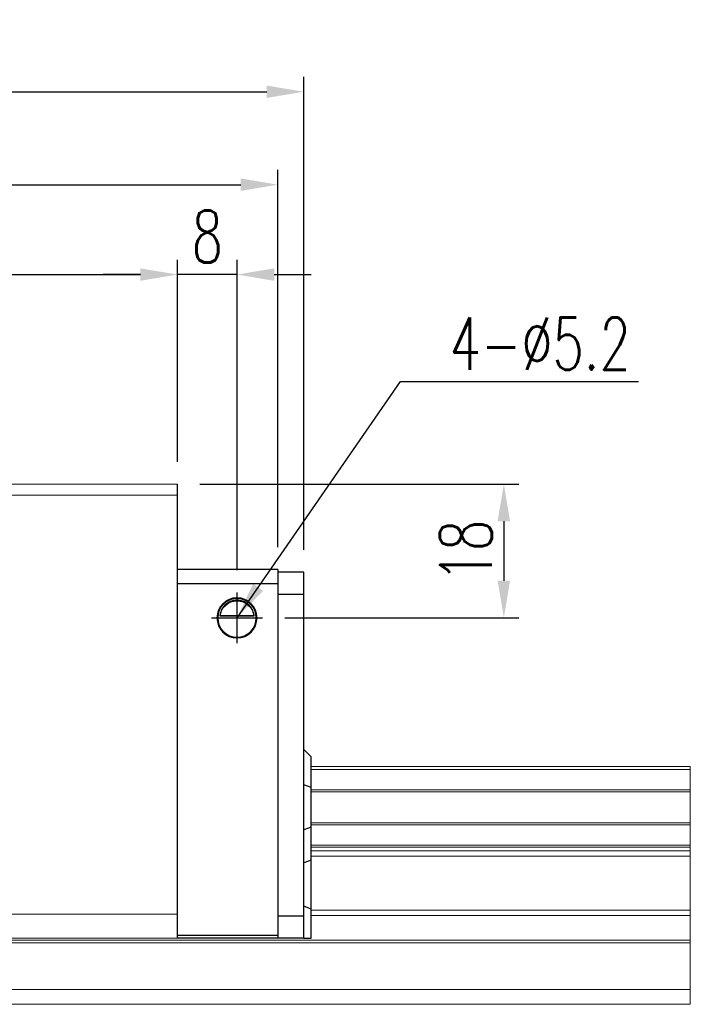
# Model space of a CAD drawing. Header units: millimetres. Extents: x 560 to 1081, y 594 to 775.
# Tile 59 of 59: x 991 to 1081, y 622 to 754. Entities that reach past the tile are written whole.
import ezdxf

# ---------------------------------------------------------------- set-up
doc = ezdxf.new("R2010")
doc.units = ezdxf.units.MM
doc.header["$PDSIZE"] = -1
for name, color, linetype in [('2', 7, 'Continuous'), ('DIM', 4, 'Continuous'), ('OUT', 3, 'Continuous')]:
    doc.layers.add(name, color=color, linetype=linetype)
doc.styles.add('DIM-7', font='SIMPLEX.shx', dxfattribs={"width": 0.7, "bigfont": 'chineset.shx'})
doc.dimstyles.new('CNS', dxfattribs={"dimtxt": 3.5, "dimasz": 2.5, "dimexe": 1, "dimexo": 1.5, "dimgap": 0.09, "dimtad": 0, "dimdsep": 46, "dimtxsty": 'DIM-7', "dimcen": 0.09, "dimclrd": 1, "dimclre": 1, "dimclrt": 4, "dimadec": 0, "dimazin": 0, "dimtfac": 1, "dimtix": 1, "dimtmove": 2, "dimatfit": 3, "dimfxl": 1, "dimtvp": 0.971429, "dimtolj": 1, "dimarcsym": 0})

# ---------------------------------------------------------------- blocks, each defined once
blk = doc.blocks.new('*D14')
at = {"color": 7, "lineweight": -2, "transparency": 16777216}
for p, q in [((872.05, 694.74), (872.05, 721.93)), ((1012.05, 694.74), (1012.05, 721.93)), ((877.05, 719.93), (1007.05, 719.93))]:
    blk.add_line(p, q, dxfattribs=at)
at = {"color": 7, "transparency": 16777216}
for points in [[(877.05, 720.76), (877.05, 719.09), (872.05, 719.93)], [(1007.05, 720.76), (1007.05, 719.09), (1012.05, 719.93)]]:
    blk.add_solid(points, dxfattribs=at)
at = {"layer": 'DEFPOINTS', "color": 0, "transparency": 16777216}
for p in [(1012.05, 719.93), (872.05, 691.74), (1012.05, 691.74)]:
    blk.add_point(p, dxfattribs=at)
at = {"color": 7, "transparency": 16777216, "insert": (942.05, 725.03), "char_height": 7, "attachment_point": 5, "style": 'DIM-7'}
blk.add_mtext('\\A1;140', dxfattribs=at)
blk = doc.blocks.new('*D16')
at = {"color": 7, "lineweight": -2, "transparency": 16777216}
for p, q in [((1012.05, 694.74), (1012.05, 721.93)), ((1020.05, 680.16), (1020.05, 721.93)), ((1007.05, 719.93), (1002.05, 719.93)), ((1020.05, 719.93), (1012.05, 719.93)), ((1025.05, 719.93), (1030.05, 719.93))]:
    blk.add_line(p, q, dxfattribs=at)
at = {"color": 7, "transparency": 16777216}
for points in [[(1007.05, 720.76), (1007.05, 719.09), (1012.05, 719.93)], [(1025.05, 720.76), (1025.05, 719.09), (1020.05, 719.93)]]:
    blk.add_solid(points, dxfattribs=at)
at = {"layer": 'DEFPOINTS', "color": 0, "transparency": 16777216}
for p in [(1012.05, 719.93), (1012.05, 691.74), (1020.05, 677.16)]:
    blk.add_point(p, dxfattribs=at)
at = {"color": 7, "transparency": 16777216, "insert": (1016.05, 725.03), "char_height": 7, "attachment_point": 5, "style": 'DIM-7'}
blk.add_mtext('\\A1;8', dxfattribs=at)
blk = doc.blocks.new('*D17')
at = {"color": 7, "lineweight": -2, "transparency": 16777216}
for p, q in [((1015.05, 691.74), (1057.96, 691.74)), ((1055.96, 686.74), (1055.96, 678.74)), ((1026.47, 673.74), (1057.96, 673.74))]:
    blk.add_line(p, q, dxfattribs=at)
at = {"color": 7, "transparency": 16777216}
for points in [[(1055.12, 686.74), (1056.79, 686.74), (1055.96, 691.74)], [(1055.12, 678.74), (1056.79, 678.74), (1055.96, 673.74)]]:
    blk.add_solid(points, dxfattribs=at)
at = {"layer": 'DEFPOINTS', "color": 0, "transparency": 16777216}
for p in [(1012.05, 691.74), (1023.47, 673.74), (1055.96, 673.74)]:
    blk.add_point(p, dxfattribs=at)
at = {"color": 7, "transparency": 16777216, "insert": (1050.86, 682.74), "char_height": 7, "attachment_point": 5, "rotation": 90, "style": 'DIM-7'}
blk.add_mtext('\\A1;18', dxfattribs=at)
blk = doc.blocks.new('*D22')
at = {"layer": 'DEFPOINTS', "color": 0, "transparency": 16777216}
for p in [(1025.55, 732.02), (858.55, 680.24), (1025.55, 680.24)]:
    blk.add_point(p, dxfattribs=at)
at = {"layer": 'DIM', "color": 7, "lineweight": -2, "transparency": 16777216}
for p, q in [((858.55, 683.24), (858.55, 734.02)), ((1025.55, 683.24), (1025.55, 734.02)), ((863.55, 732.02), (1020.55, 732.02))]:
    blk.add_line(p, q, dxfattribs=at)
at = {"layer": 'DIM', "color": 7, "transparency": 16777216}
for points in [[(863.55, 732.86), (863.55, 731.19), (858.55, 732.02)], [(1020.55, 732.86), (1020.55, 731.19), (1025.55, 732.02)]]:
    blk.add_solid(points, dxfattribs=at)
at = {"layer": 'DIM', "color": 7, "transparency": 16777216, "insert": (942.05, 737.12), "char_height": 7, "attachment_point": 5, "style": 'DIM-7'}
blk.add_mtext('\\A1;167', dxfattribs=at)
blk = doc.blocks.new('*D101')
at = {"layer": 'DEFPOINTS', "color": 0, "transparency": 16777216}
for p in [(1029.05, 744.53), (855.05, 679.89), (1029.05, 679.89)]:
    blk.add_point(p, dxfattribs=at)
at = {"layer": 'DIM', "color": 7, "lineweight": -2, "transparency": 16777216}
for p, q in [((855.05, 682.89), (855.05, 746.53)), ((1029.05, 682.89), (1029.05, 746.53)), ((860.05, 744.53), (1024.05, 744.53))]:
    blk.add_line(p, q, dxfattribs=at)
at = {"layer": 'DIM', "color": 7, "transparency": 16777216}
for points in [[(860.05, 745.36), (860.05, 743.7), (855.05, 744.53)], [(1024.05, 745.36), (1024.05, 743.7), (1029.05, 744.53)]]:
    blk.add_solid(points, dxfattribs=at)
at = {"layer": 'DIM', "color": 7, "transparency": 16777216, "insert": (942.05, 749.63), "char_height": 7, "attachment_point": 5, "style": 'DIM-7'}
blk.add_mtext('\\A1;174', dxfattribs=at)

msp = doc.modelspace()

# ---------------------------------------------------------------- linework, layer by layer
at = {"linetype": 'Continuous', "lineweight": 15}
for p, q in [((800.79, 630.382), (1081.048, 630.382)), ((801.011, 630.028), (1081.048, 630.028)), ((872.048, 630.635), (1012.048, 630.635))]:
    msp.add_line(p, q, dxfattribs=at)
at = {"layer": '2', "color": 0, "linetype": 'Continuous'}
for p, q in [((1012.048, 630.635), (1012.048, 691.735)), ((1025.548, 680.235), (1012.048, 680.235)), ((1025.548, 680.235), (1025.548, 630.635)), ((1029.048, 679.885), (1025.548, 679.885)), ((1029.048, 676.885), (1029.048, 679.885)), ((1025.548, 678.335), (1012.048, 678.335)), ((1029.048, 676.885), (1025.548, 676.885)), ((1029.048, 633.635), (1029.048, 676.885)), ((1017.739, 674.01), (1022.357, 674.01)), ((1017.767, 674.035), (1022.328, 674.035)), ((1030.048, 655.035), (1029.048, 656.035)), ((1030.048, 650.888), (1030.048, 655.035)), ((1030.048, 650.888), (1029.048, 651.252)), ((1030.048, 645.583), (1030.048, 650.888)), ((1030.048, 645.583), (1029.048, 645.219)), ((1030.048, 641.114), (1030.048, 645.583)), ((1030.048, 641.114), (1029.048, 640.75)), ((1030.048, 634.524), (1030.048, 641.114)), ((1030.048, 634.524), (1029.048, 634.938)), ((1025.548, 633.635), (1029.048, 633.635)), ((1029.048, 630.635), (1029.048, 633.635)), ((1030.048, 630.635), (1030.048, 634.524)), ((1012.048, 631.034), (1025.548, 631.034)), ((1025.548, 630.635), (1012.048, 630.635)), ((1029.048, 630.635), (1025.548, 630.635)), ((1029.048, 630.635), (1030.048, 630.635))]:
    msp.add_line(p, q, dxfattribs=at)
for radius, start, end in [(2.7, 90, 270), (2.6, 90, 270), (2.7, 270, 90), (2.6, 270, 90)]:
    msp.add_arc((1020.048, 673.735), radius, start, end, dxfattribs=at)
at = {"layer": '2', "color": 0, "linetype": 'Continuous', "extrusion": (0, 0, -1)}
for start, end in [(7.49472, 90), (90, 172.50528)]:
    msp.add_arc((-1020.048, 673.735), 2.3, start, end, dxfattribs=at)
at = {"layer": '2', "color": 0, "linetype": 'Continuous'}
for points, knots in [([(1020.048, 676.115), (1019.922, 676.115), (1019.795, 676.104), (1019.499, 676.053), (1019.336, 676.004), (1018.897, 675.821), (1018.641, 675.648), (1018.249, 675.255), (1018.096, 675.048), (1017.885, 674.628), (1017.812, 674.42), (1017.757, 674.14), (1017.746, 674.076), (1017.739, 674.01)], [0, 0, 0, 0, 0.0998047, 0.0998047, 0.2515472, 0.2515472, 0.5439534, 0.5439534, 0.769985, 0.769985, 0.9482846, 0.9482846, 1, 1, 1, 1]), ([(1022.357, 674.01), (1022.33, 674.242), (1022.268, 674.47), (1022.096, 674.875), (1021.985, 675.06), (1021.669, 675.461), (1021.441, 675.656), (1021.021, 675.9), (1020.84, 675.979), (1020.527, 676.066), (1020.405, 676.09), (1020.203, 676.111), (1020.125, 676.115), (1020.048, 676.115)], [0, 0, 0, 0, 0.187135, 0.187135, 0.3722972, 0.3722972, 0.651232, 0.651232, 0.8354912, 0.8354912, 0.9393137, 0.9393137, 1, 1, 1, 1])]:
    msp.add_open_spline(points, degree=3, knots=knots, dxfattribs=at)
for points in [[(1017.739, 674.01), (1017.748, 674.019), (1017.758, 674.027), (1017.767, 674.035)], [(1022.328, 674.035), (1022.338, 674.027), (1022.347, 674.019), (1022.357, 674.01)]]:
    msp.add_open_spline(points, degree=3, dxfattribs=at)
at = {"layer": 'DIM', "color": 0}
for p, q in [((1020.048, 670.313), (1020.048, 677.158)), ((1016.626, 673.735), (1023.47, 673.735))]:
    msp.add_line(p, q, dxfattribs=at)
at = {"layer": 'OUT', "color": 0, "linetype": 'Continuous', "lineweight": 15}
for p, q in [((1012.048, 691.735), (872.048, 691.735)), ((1012.048, 690.235), (872.048, 690.235)), ((1030.048, 653.735), (1081.048, 653.735)), ((1030.048, 653.311), (1081.048, 653.311)), ((1081.048, 653.311), (1081.048, 653.735)), ((1081.048, 650.599), (1081.048, 653.311)), ((1030.048, 650.599), (1081.048, 650.599)), ((1081.048, 650.305), (1081.048, 650.599)), ((1030.048, 650.305), (1081.048, 650.305)), ((1081.048, 646.166), (1081.048, 650.305)), ((1030.048, 646.166), (1081.048, 646.166)), ((1030.048, 645.872), (1081.048, 645.872)), ((1081.048, 645.872), (1081.048, 646.166)), ((1081.048, 643.16), (1081.048, 645.872)), ((1030.048, 643.16), (1081.048, 643.16)), ((1030.048, 642.882), (1081.048, 642.882)), ((1081.048, 642.882), (1081.048, 643.16)), ((1081.048, 642.381), (1081.048, 642.882)), ((1030.048, 642.381), (1081.048, 642.381)), ((1030.048, 641.674), (1081.048, 641.674)), ((1081.048, 641.674), (1081.048, 642.381)), ((1081.048, 634.4), (1081.048, 641.674)), ((1012.048, 633.885), (872.048, 633.885)), ((1030.048, 634.4), (1081.048, 634.4)), ((1030.048, 633.693), (1081.048, 633.693)), ((1081.048, 633.693), (1081.048, 634.4)), ((1081.048, 630.382), (1081.048, 633.693)), ((1081.048, 630.028), (1081.048, 630.382)), ((1081.048, 623.735), (1081.048, 630.028)), ((802.651, 623.735), (1081.048, 623.735)), ((1081.048, 621.735), (1081.048, 623.735)), ((747.048, 621.735), (1081.048, 621.735))]:
    msp.add_line(p, q, dxfattribs=at)

# ---------------------------------------------------------------- texts
at = {"layer": 'DIM', "color": 0, "insert": (1048.659, 707.131), "char_height": 7, "attachment_point": 7, "style": 'DIM-7'}
msp.add_mtext('\\A1;4-%%C5.2', dxfattribs=at)

# ---------------------------------------------------------------- dimensions: what is measured, and where the dimension line sits
at = {"color": 0}
for p1, picture, middle in [((872.048, 691.735), '*D14', (942.048, 725.025)), ((1020.048, 677.158), '*D16', (1016.048, 725.025))]:
    dim = msp.add_linear_dim(base=(1012.048, 719.925), p1=p1, p2=(1012.048, 691.735), dimstyle='CNS', override={"dimscale": 2, "dimgap": 0.8, "dimtad": 1, "dimclrd": 7, "dimclre": 7, "dimclrt": 7, "dimadec": 2, "dimazin": 2, "dimtmove": 1}, dxfattribs=at)
    dim.commit()
    dim.dimension.update_dxf_attribs({"geometry": picture, "text_midpoint": middle})
dim = msp.add_linear_dim(base=(1055.956, 673.735), p1=(1012.048, 691.735), p2=(1023.47, 673.735), angle=90, dimstyle='CNS', override={"dimscale": 2, "dimgap": 0.8, "dimtad": 1, "dimclrd": 7, "dimclre": 7, "dimclrt": 7, "dimadec": 2, "dimazin": 2, "dimtmove": 1}, dxfattribs=at)
dim.commit()
dim.dimension.update_dxf_attribs({"geometry": '*D17', "text_midpoint": (1050.856, 682.735)})
at = {"layer": 'DIM', "color": 0}
dim = msp.add_linear_dim(base=(1029.048, 744.531), p1=(855.048, 679.885), p2=(1029.048, 679.885), angle=180, dimstyle='CNS', override={"dimscale": 2, "dimgap": 0.8, "dimtad": 1, "dimclrd": 7, "dimclre": 7, "dimclrt": 7, "dimtmove": 1}, dxfattribs=at)
dim.commit()
dim.dimension.update_dxf_attribs({"geometry": '*D101', "text_midpoint": (942.048, 749.631)})
dim = msp.add_linear_dim(base=(1025.548, 732.024), p1=(858.548, 680.235), p2=(1025.548, 680.235), dimstyle='CNS', override={"dimscale": 2, "dimgap": 0.8, "dimtad": 1, "dimclrd": 7, "dimclre": 7, "dimclrt": 7, "dimtmove": 1}, dxfattribs=at)
dim.commit()
dim.dimension.update_dxf_attribs({"geometry": '*D22', "text_midpoint": (942.048, 737.124)})

# ---------------------------------------------------------------- leaders
at = {"layer": 'DIM', "color": 0, "annotation_type": 0, "has_hookline": 1, "hookline_direction": 0, "text_width": 25.433}
msp.add_leader([(1020.048, 673.735), (1042.059, 705.531), (1047.059, 705.531)], dimstyle='CNS', override={"dimscale": 2, "dimgap": 0.8, "dimtad": 1, "dimclrd": 7, "dimclre": 4, "dimtmove": 1}, dxfattribs=at)

doc.saveas('drawing.dxf')
